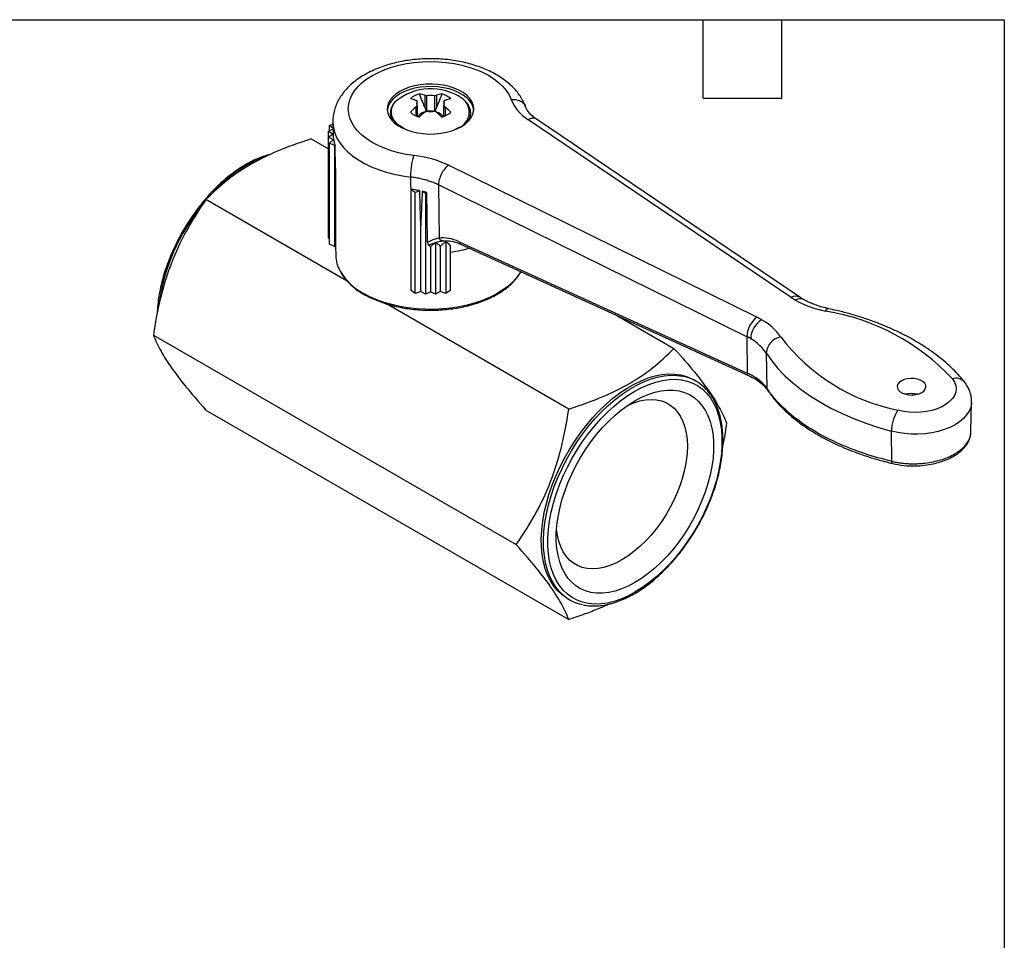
# Model space of a CAD drawing. Header units: inches. Extents: x 0.2 to 10.8, y 0.2 to 8.2.
# Tile 3 of 3: x 7 to 10.8, y 4.7 to 8.2. Entities that reach past the tile are written whole.
import ezdxf

# ---------------------------------------------------------------- set-up
doc = ezdxf.new("R2010")
doc.units = ezdxf.units.IN
doc.header["$MEASUREMENT"] = 0
doc.linetypes.add('SLD-Solid', pattern=[0])
doc.layers.add('TEXT', color=140, linetype='SLD-Solid', lineweight=25)

msp = doc.modelspace()

# ---------------------------------------------------------------- linework, layer by layer
for p, q in [((8.5076, 7.921), (8.5076, 7.9393)), ((8.5361, 7.9611), (8.5361, 7.9141)), ((8.5425, 7.9595), (8.5425, 7.9009)), ((8.5742, 7.9009), (8.5742, 7.9595)), ((8.5806, 7.9611), (8.5806, 7.9141)), ((8.6091, 7.9393), (8.6091, 7.921)), ((8.5027, 7.9161), (8.5027, 7.8826)), ((8.5076, 7.921), (8.5076, 7.8805)), ((8.6091, 7.8805), (8.6091, 7.921)), ((8.614, 7.9161), (8.614, 7.8826)), ((8.92, 7.9186), (8.9205, 7.9166)), ((8.4048, 7.8924), (8.4048, 7.8894)), ((8.5076, 7.8829), (8.5085, 7.8809)), ((8.7119, 7.8924), (8.7118, 7.8953)), ((8.7119, 7.8894), (8.7119, 7.8924)), ((9.9362, 7.1892), (8.9305, 7.8689)), ((9.9692, 7.1899), (8.9636, 7.8696)), ((8.1691, 7.8236), (8.1859, 7.8337)), ((8.1843, 7.8123), (8.1691, 7.8236)), ((8.1691, 7.801), (8.1691, 7.8236)), ((8.173, 7.846), (8.1855, 7.8522)), ((8.1859, 7.8342), (8.173, 7.846)), ((8.173, 7.8259), (8.173, 7.846)), ((8.1854, 7.857), (8.1864, 7.8096)), ((8.6644, 7.8366), (8.6502, 7.8294)), ((8.1026, 7.7946), (8.1691, 7.7562)), ((8.1691, 7.801), (8.1843, 7.8123)), ((8.1862, 7.7907), (8.1691, 7.801)), ((8.1691, 7.4152), (8.1691, 7.801)), ((8.173, 7.7785), (8.1862, 7.7907)), ((8.1918, 7.7692), (8.173, 7.7785)), ((8.173, 7.3928), (8.173, 7.7785)), ((8.1939, 7.7695), (8.1918, 7.7692)), ((8.1918, 7.7692), (8.1918, 7.3835)), ((8.1957, 7.682), (8.1939, 7.7695)), ((8.1957, 7.682), (8.1957, 7.3839)), ((9.8048, 7.1133), (8.6273, 7.6939)), ((8.4838, 7.571), (8.4832, 7.6488)), ((8.4838, 7.6007), (8.4842, 7.6019)), ((8.4999, 7.5898), (8.4838, 7.6007)), ((8.4838, 7.2149), (8.4838, 7.6007)), ((9.7664, 7.0383), (8.589, 7.6189)), ((8.589, 7.6189), (8.591, 7.4158)), ((8.24, 7.2513), (7.7007, 7.5627)), ((8.5177, 7.5963), (8.4999, 7.5898)), ((8.4999, 7.2041), (8.4999, 7.5898)), ((8.5265, 7.5943), (8.5388, 7.5876)), ((8.5388, 7.5876), (8.5437, 7.5898)), ((8.5388, 7.5876), (8.5388, 7.2018)), ((8.5209, 7.2117), (8.5209, 7.4635)), ((8.173, 7.4129), (8.1691, 7.4152)), ((8.1918, 7.3835), (8.173, 7.3928)), ((8.1957, 7.3839), (8.1918, 7.3835)), ((8.1955, 7.3839), (8.1962, 7.3499)), ((8.5583, 7.3819), (8.5583, 7.2106)), ((8.5779, 7.3974), (8.5779, 7.2018)), ((8.5958, 7.3839), (8.5958, 7.2117)), ((8.6055, 7.4051), (8.617, 7.405)), ((8.6168, 7.4005), (8.6168, 7.2041)), ((8.6329, 7.388), (8.6329, 7.2149)), ((8.6683, 7.4018), (9.7684, 6.8999)), ((8.6729, 7.3928), (9.773, 6.8909)), ((8.4999, 7.2041), (8.4838, 7.2149)), ((8.5209, 7.2117), (8.4999, 7.2041)), ((8.5388, 7.2018), (8.5209, 7.2117)), ((8.5583, 7.2106), (8.5388, 7.2018)), ((8.5779, 7.2018), (8.5583, 7.2106)), ((8.5958, 7.2117), (8.5779, 7.2018)), ((8.6168, 7.2041), (8.5958, 7.2117)), ((8.6329, 7.2149), (8.6168, 7.2041)), ((9.0865, 6.7627), (8.3908, 7.1643)), ((9.2723, 7.1193), (9.4883, 6.9946)), ((7.4998, 7.0448), (8.8856, 6.2448)), ((9.7664, 7.0383), (9.7684, 6.8999)), ((9.8406, 6.977), (9.8433, 6.8418)), ((9.572, 6.8694), (9.5636, 6.8742)), ((10.6225, 6.6751), (10.625, 6.7893)), ((7.7007, 6.759), (9.0865, 5.959)), ((10.3199, 6.5631), (10.3189, 6.678)), ((9.0814, 6.0389), (9.0898, 6.034))]:
    msp.add_line(p, q)
at = {"flags": 128}
for points in [[(8.4951, 7.7312), (8.4653, 7.7356), (8.4365, 7.7417), (8.4088, 7.7494), (8.3825, 7.7586), (8.358, 7.7692), (8.3353, 7.7812), (8.3148, 7.7944), (8.2966, 7.8087), (8.2809, 7.8239), (8.2679, 7.84), (8.2576, 7.8567), (8.2503, 7.8739), (8.2459, 7.8914), (8.2444, 7.9092), (8.246, 7.9269), (8.2506, 7.9444), (8.2581, 7.9616), (8.2685, 7.9783), (8.2816, 7.9943), (8.2974, 8.0095), (8.3157, 8.0237), (8.3364, 8.0369), (8.3591, 8.0488), (8.3838, 8.0593), (8.4101, 8.0685), (8.4379, 8.0761), (8.4668, 8.0821), (8.4965, 8.0864), (8.5269, 8.089), (8.5576, 8.0899), (8.5883, 8.0891), (8.6187, 8.0866), (8.6485, 8.0823), (8.6774, 8.0764), (8.7052, 8.0689), (8.7317, 8.0598), (8.7564, 8.0493), (8.7793, 8.0375), (8.8, 8.0244), (8.8184, 8.0102), (8.8344, 7.9951), (8.8476, 7.9791), (8.8582, 7.9624), (8.8658, 7.9452)], [(8.6753, 7.8412), (8.6901, 7.851), (8.7025, 7.8619), (8.7122, 7.8737), (8.719, 7.8861), (8.7228, 7.899), (8.7236, 7.912), (8.7213, 7.9249), (8.716, 7.9376), (8.7077, 7.9497), (8.6966, 7.9611), (8.683, 7.9715), (8.667, 7.9807), (8.649, 7.9885), (8.6294, 7.9949), (8.6084, 7.9997), (8.5864, 8.0028), (8.564, 8.0041), (8.5414, 8.0037), (8.5192, 8.0015), (8.4977, 7.9975), (8.4773, 7.9919), (8.4584, 7.9848), (8.4414, 7.9762), (8.4266, 7.9664), (8.4142, 7.9555), (8.4045, 7.9437), (8.3977, 7.9313), (8.3939, 7.9185), (8.3931, 7.9055), (8.3954, 7.8925), (8.4007, 7.8798), (8.409, 7.8677), (8.4201, 7.8564), (8.4337, 7.846), (8.4497, 7.8368), (8.4677, 7.8289), (8.4873, 7.8225), (8.5083, 7.8177), (8.5302, 7.8147), (8.5527, 7.8133), (8.5753, 7.8138), (8.5975, 7.816), (8.619, 7.8199), (8.6394, 7.8255), (8.6583, 7.8327), (8.6753, 7.8412)], [(8.7235, 7.9039), (8.7213, 7.9153), (8.716, 7.928), (8.7077, 7.9401), (8.6966, 7.9514), (8.683, 7.9618), (8.667, 7.971), (8.649, 7.9789), (8.6294, 7.9853), (8.6084, 7.9901), (8.5864, 7.9932), (8.564, 7.9945), (8.5414, 7.994), (8.5192, 7.9918), (8.4977, 7.9879), (8.4773, 7.9823), (8.4584, 7.9751), (8.4414, 7.9666), (8.4266, 7.9568), (8.4142, 7.9459), (8.4045, 7.9341), (8.3977, 7.9217), (8.3939, 7.9088), (8.3932, 7.9039)], [(8.4665, 7.8294), (8.4523, 7.8366), (8.4383, 7.8459), (8.4267, 7.8563), (8.4178, 7.8675), (8.4118, 7.8794), (8.4087, 7.8916), (8.4087, 7.904), (8.4118, 7.9162), (8.4178, 7.9281), (8.4246, 7.937)], [(8.1854, 7.857), (8.1855, 7.8549), (8.1877, 7.8356), (8.1929, 7.8166), (8.2011, 7.7978), (8.2121, 7.7796), (8.2259, 7.762), (8.2424, 7.7452), (8.2615, 7.7293), (8.2829, 7.7145), (8.3065, 7.7008), (8.3322, 7.6885), (8.3597, 7.6774), (8.3887, 7.6679), (8.4192, 7.6599), (8.4508, 7.6535), (8.4832, 7.6488)], [(8.5209, 7.4635), (8.5191, 7.5379), (8.5177, 7.5963)], [(8.5473, 7.399), (8.5453, 7.5058), (8.5437, 7.5898)], [(8.9032, 7.2887), (8.8982, 7.2802), (8.8854, 7.2627), (8.8699, 7.2459), (8.8518, 7.23), (8.8313, 7.2151), (8.8085, 7.2013), (8.7837, 7.1888), (8.757, 7.1777), (8.7286, 7.168), (8.6988, 7.1598), (8.6679, 7.1532), (8.6361, 7.1483), (8.6036, 7.1451), (8.5707, 7.1435), (8.5377, 7.1438), (8.505, 7.1457), (8.4726, 7.1494), (8.441, 7.1547), (8.4103, 7.1617), (8.3809, 7.1702), (8.3529, 7.1803), (8.3266, 7.1918), (8.3023, 7.2046)], [(10.0667, 7.1366), (10.0707, 7.1419), (10.0745, 7.1451), (10.0781, 7.1462), (10.0791, 7.1461)], [(9.8406, 6.977), (9.8614, 6.9472), (9.8853, 6.9182), (9.9123, 6.8901), (9.942, 6.863), (9.9746, 6.837), (10.0098, 6.8121), (10.0476, 6.7885), (10.0877, 6.7663), (10.1301, 6.7455), (10.1745, 6.7262), (10.2209, 6.7084), (10.2691, 6.6924), (10.3189, 6.678)], [(9.0814, 6.0389), (9.079, 6.0403), (9.0608, 6.053), (9.0443, 6.0682), (9.0295, 6.086), (9.0165, 6.106), (9.0055, 6.1283), (8.9966, 6.1526), (8.9896, 6.1789), (8.9848, 6.2069), (8.9821, 6.2365), (8.9816, 6.2675), (8.9832, 6.2997), (8.9869, 6.3329), (8.9928, 6.3669), (9.0008, 6.4014), (9.0108, 6.4363), (9.0228, 6.4713), (9.0366, 6.5062), (9.0523, 6.5408), (9.0697, 6.5749), (9.0887, 6.6082), (9.1091, 6.6406), (9.1309, 6.6717), (9.154, 6.7016), (9.1781, 6.7299), (9.2031, 6.7564), (9.2288, 6.7811), (9.2552, 6.8037), (9.2819, 6.8241), (9.309, 6.8422), (9.3361, 6.8579), (9.3631, 6.871), (9.3899, 6.8815), (9.4162, 6.8893), (9.442, 6.8944), (9.467, 6.8967), (9.4911, 6.8962), (9.5141, 6.8929), (9.5359, 6.8869), (9.5564, 6.8782), (9.5636, 6.8742)], [(9.0493, 6.067), (9.0378, 6.0811), (9.0249, 6.1012), (9.0139, 6.1235), (9.0049, 6.1478), (8.998, 6.1741), (8.9931, 6.2021), (8.9905, 6.2317), (8.9899, 6.2627), (8.9915, 6.2949), (8.9953, 6.3281), (9.0012, 6.3621), (9.0091, 6.3966), (9.0191, 6.4315), (9.0311, 6.4665), (9.045, 6.5014), (9.0607, 6.536), (9.078, 6.5701), (9.097, 6.6034), (9.1175, 6.6357), (9.1393, 6.6669), (9.1623, 6.6968), (9.1864, 6.725), (9.2114, 6.7516), (9.2372, 6.7763), (9.2635, 6.7989), (9.2903, 6.8193), (9.3173, 6.8374), (9.3444, 6.853), (9.3715, 6.8662), (9.3982, 6.8767), (9.4246, 6.8845), (9.4503, 6.8895), (9.4753, 6.8918), (9.4994, 6.8914), (9.5224, 6.8881), (9.524, 6.8878)], [(9.3392, 6.0627), (9.3125, 6.0485), (9.2859, 6.0369), (9.2596, 6.0279), (9.2339, 6.0217), (9.2088, 6.0182), (9.1846, 6.0175), (9.1614, 6.0196), (9.1394, 6.0244), (9.1186, 6.032), (9.0993, 6.0423), (9.0815, 6.0552), (9.0654, 6.0706), (9.0511, 6.0885), (9.0387, 6.1087), (9.0282, 6.1311), (9.0197, 6.1556), (9.0133, 6.1819), (9.009, 6.2099), (9.0068, 6.2395), (9.0068, 6.2705), (9.009, 6.3026), (9.0133, 6.3356), (9.0197, 6.3693), (9.0282, 6.4036), (9.0387, 6.4381), (9.0511, 6.4727), (9.0654, 6.5071), (9.0815, 6.5411), (9.0993, 6.5745), (9.1186, 6.6071), (9.1394, 6.6386), (9.1614, 6.6689), (9.1846, 6.6978), (9.2088, 6.725), (9.2339, 6.7505), (9.2596, 6.7739), (9.2859, 6.7953), (9.3125, 6.8144), (9.3392, 6.8311), (9.366, 6.8453), (9.3926, 6.8569), (9.4188, 6.8659), (9.4446, 6.8721), (9.4696, 6.8756), (9.4938, 6.8763), (9.517, 6.8742), (9.5391, 6.8694), (9.5598, 6.8618), (9.5791, 6.8515), (9.5969, 6.8386), (9.613, 6.8232), (9.6273, 6.8053), (9.6398, 6.7851), (9.6503, 6.7627), (9.6588, 6.7382), (9.6652, 6.7119), (9.6695, 6.6839), (9.6716, 6.6543), (9.6716, 6.6233), (9.6695, 6.5912), (9.6652, 6.5582), (9.6588, 6.5245), (9.6503, 6.4902), (9.6398, 6.4557), (9.6273, 6.4211), (9.613, 6.3867), (9.5969, 6.3527), (9.5791, 6.3193), (9.5598, 6.2867), (9.5391, 6.2552), (9.517, 6.2249), (9.4938, 6.196), (9.4696, 6.1688), (9.4446, 6.1433), (9.4188, 6.1199), (9.3926, 6.0985), (9.366, 6.0794), (9.3392, 6.0627)], [(10.4347, 6.8255), (10.4429, 6.8316), (10.4483, 6.8386), (10.4507, 6.8461), (10.4499, 6.8538), (10.446, 6.8611), (10.4391, 6.8677), (10.4297, 6.8731), (10.4183, 6.8771), (10.4056, 6.8793), (10.3924, 6.8798), (10.3793, 6.8784), (10.3672, 6.8753), (10.3567, 6.8705), (10.3485, 6.8645), (10.3431, 6.8575), (10.3407, 6.85), (10.3415, 6.8423), (10.3454, 6.835), (10.3523, 6.8284), (10.3617, 6.823), (10.3731, 6.819), (10.3858, 6.8167), (10.399, 6.8163), (10.4121, 6.8177), (10.4242, 6.8208), (10.4347, 6.8255)], [(10.5515, 6.8778), (10.5594, 6.8657), (10.5643, 6.8531), (10.5659, 6.8402), (10.5644, 6.8273), (10.5597, 6.8146), (10.5519, 6.8025), (10.5411, 6.7911), (10.5277, 6.7808), (10.5118, 6.7716), (10.4939, 6.7639), (10.4742, 6.7577), (10.4532, 6.7532), (10.4312, 6.7505), (10.4089, 6.7496), (10.3865, 6.7506), (10.3646, 6.7534), (10.3437, 6.758)], [(9.3392, 6.0997), (9.3137, 6.0862), (9.2884, 6.0754), (9.2635, 6.0672), (9.2391, 6.0617), (9.2154, 6.059), (9.1926, 6.0592), (9.1709, 6.0621), (9.1503, 6.0677), (9.1312, 6.0761), (9.1135, 6.0872), (9.0975, 6.1009), (9.0832, 6.1171), (9.0708, 6.1356), (9.0602, 6.1564), (9.0517, 6.1793), (9.0453, 6.2041), (9.041, 6.2306), (9.0388, 6.2588), (9.0388, 6.2882), (9.041, 6.3188), (9.0453, 6.3504), (9.0517, 6.3826), (9.0602, 6.4153), (9.0708, 6.4482), (9.0832, 6.4811), (9.0975, 6.5138), (9.1135, 6.546), (9.1312, 6.5775), (9.1503, 6.608), (9.1709, 6.6374), (9.1926, 6.6654), (9.2154, 6.6918), (9.2391, 6.7164), (9.2635, 6.7392), (9.2884, 6.7598), (9.3137, 6.7781), (9.3392, 6.7941), (9.3647, 6.8076), (9.39, 6.8184), (9.415, 6.8266), (9.4394, 6.8321), (9.4631, 6.8348), (9.4859, 6.8347), (9.5076, 6.8317), (9.5281, 6.8261), (9.5473, 6.8177), (9.5649, 6.8066), (9.581, 6.7929), (9.5952, 6.7767), (9.6077, 6.7582), (9.6182, 6.7374), (9.6267, 6.7145), (9.6331, 6.6897), (9.6374, 6.6632), (9.6396, 6.635), (9.6396, 6.6056), (9.6374, 6.575), (9.6331, 6.5434), (9.6267, 6.5112), (9.6182, 6.4785), (9.6077, 6.4456), (9.5952, 6.4127), (9.581, 6.38), (9.5649, 6.3478), (9.5473, 6.3163), (9.5281, 6.2858), (9.5076, 6.2564), (9.4859, 6.2284), (9.4631, 6.202), (9.4394, 6.1774), (9.415, 6.1546), (9.39, 6.134), (9.3647, 6.1157), (9.3392, 6.0997)], [(9.313, 6.7776), (9.3352, 6.7868), (9.3577, 6.7937), (9.3796, 6.7979), (9.4008, 6.7993), (9.421, 6.798), (9.4401, 6.7939), (9.4579, 6.7871), (9.4743, 6.7776), (9.4891, 6.7656), (9.5021, 6.7511), (9.5134, 6.7343), (9.5227, 6.7152), (9.5301, 6.6941), (9.5354, 6.6712), (9.5386, 6.6465), (9.5397, 6.6205), (9.5386, 6.5932), (9.5354, 6.5648), (9.5301, 6.5358), (9.5227, 6.5062), (9.5134, 6.4763), (9.5021, 6.4465), (9.4891, 6.4169), (9.4743, 6.3878), (9.4579, 6.3595), (9.4401, 6.3321), (9.421, 6.306), (9.4008, 6.2813), (9.3796, 6.2583), (9.3577, 6.2371), (9.3352, 6.218), (9.3122, 6.2011), (9.2891, 6.1865)], [(10.625, 6.7892), (10.6247, 6.7841), (10.6216, 6.769), (10.6155, 6.7543), (10.6062, 6.7401), (10.5941, 6.7267), (10.5792, 6.7142), (10.5618, 6.7029), (10.5421, 6.6928), (10.5205, 6.6842), (10.4972, 6.6772), (10.4726, 6.6719), (10.4471, 6.6684), (10.421, 6.6666), (10.3948, 6.6668), (10.3687, 6.6687), (10.3433, 6.6725), (10.3189, 6.678)], [(9.2891, 6.1865), (9.266, 6.1744), (9.2431, 6.1649), (9.2205, 6.158), (9.1986, 6.1538), (9.1774, 6.1524), (9.1572, 6.1537), (9.1381, 6.1578), (9.1203, 6.1646), (9.104, 6.174), (9.0892, 6.186), (9.0761, 6.2005), (9.0648, 6.2174), (9.0555, 6.2364), (9.0481, 6.2575), (9.0428, 6.2805), (9.0397, 6.3042)]]:
    msp.add_lwpolyline(points, dxfattribs=at)
for centre, radius, start, end in [((8.5598, 7.7762), 0.2101, 55.4594, 130.0587), ((8.5382, 7.8875), 0.0828, 106.523, 133.4716), ((8.4489, 7.7841), 0.1667, 71.1788, 78.7979), ((8.5238, 7.9302), 0.0186, 150.5961, 209.4039), ((8.4823, 7.8034), 0.1667, 71.1788, 78.7979), ((8.5583, 7.8704), 0.0904, 79.9068, 100.0932), ((8.6344, 7.8034), 0.1667, 101.2021, 108.8212), ((8.5785, 7.8875), 0.0828, 46.5284, 73.477), ((8.5928, 7.9302), 0.0186, 330.5961, 29.4039), ((8.6678, 7.7841), 0.1667, 101.2021, 108.8212), ((8.6425, 7.8967), 0.064, 290.0267, 55.2473), ((9.0154, 8.0064), 0.1616, 202.2359, 238.309), ((8.7294, 7.6388), 0.3582, 129.2668, 133.8413), ((8.5475, 7.8514), 0.0474, 95.9889, 144.0058), ((8.5583, 7.9899), 0.0904, 259.9068, 280.0932), ((8.5583, 7.8097), 0.0912, 83.0561, 96.9439), ((8.3873, 7.6388), 0.3582, 46.1587, 50.7332), ((8.4609, 7.893), 0.0562, 180.6187, 213.4426), ((8.4593, 7.8898), 0.0545, 180.3775, 205.2634), ((8.5382, 7.9572), 0.0828, 226.5284, 253.477), ((8.7628, 7.6195), 0.3582, 129.2668, 133.8413), ((8.571, 7.8533), 0.0448, 35.3765, 78.098), ((8.3539, 7.6195), 0.3582, 46.1587, 50.7332), ((8.5785, 7.9572), 0.0828, 286.523, 313.4716), ((8.6557, 7.893), 0.0561, 326.5566, 359.4144), ((8.6574, 7.8898), 0.0545, 334.7366, 359.6225), ((8.315, 7.8127), 0.1286, 181.3604, 199.6279), ((8.1046, 7.2553), 0.5042, 110.3767, 138.0811), ((8.4511, 7.3224), 0.4111, 64.6132, 83.8527), ((8.2837, 7.0564), 0.7703, 140.7243, 172.4021), ((8.3271, 7.3538), 0.131, 181.691, 209.4321), ((8.4081, 7.4053), 0.2268, 210.7238, 242.1994), ((9.9533, 7.1615), 0.0326, 60.7233, 121.7581), ((10.0931, 7.4217), 0.2805, 235.9867, 240.0432), ((9.9703, 7.1545), 0.0297, 65.7091, 125.6162), ((10.1446, 7.5216), 0.3928, 240.8159, 258.5691), ((9.864, 7.0357), 0.0977, 127.3472, 177.9498), ((9.6654, 6.8302), 0.3156, 60.0387, 63.789), ((9.9341, 6.3046), 0.8425, 42.8757, 80.9432), ((9.8719, 7.0272), 0.0908, 122.6055, 177.3945), ((9.7231, 6.9194), 0.2095, 34.4326, 61.5304), ((9.8262, 7.0392), 0.0598, 179.9981, 180.801), ((9.6531, 6.809), 0.2566, 60.0387, 63.789), ((9.6917, 6.8726), 0.1819, 35.0527, 65.7277), ((9.908, 6.9712), 0.0677, 100.2154, 174.4072), ((10.4928, 7.4945), 0.7514, 217.419, 258.5571), ((9.4898, 6.7271), 0.1643, 41.7005, 78.0138), ((10.566, 6.8375), 0.0428, 42.5416, 109.8584), ((10.3957, 6.731), 0.0911, 75.4082, 104.5918), ((10.4619, 6.6774), 0.1431, 145.7347, 179.4405), ((9.1722, 6.1769), 0.1648, 221.7731, 258.2126)]:
    msp.add_arc(centre, radius, start, end)
for centre, major_axis, ratio, start_param, end_param in [((9.8959, 6.9897), (0.0497, 0.0319), 0.765835, 2.68545, 2.702903), ((9.7662, 6.4783), (0.8632, 0.0252), 0.556797, 0.726481, 0.733396), ((10.3437, 6.7098), (0.0153, 0.0571), 0.343238, 2.232713, 2.250166)]:
    msp.add_ellipse(centre, major_axis=major_axis, ratio=ratio, start_param=start_param, end_param=end_param)
for points, knots in [([(8.9215, 7.9169), (8.9198, 7.9211), (8.9156, 7.9322), (8.9065, 7.9494), (8.894, 7.9682), (8.8789, 7.9863), (8.8614, 8.0034), (8.8415, 8.0195), (8.8195, 8.0344), (8.7955, 8.0481), (8.7697, 8.0602), (8.7424, 8.0709), (8.7139, 8.08), (8.6843, 8.0875), (8.6539, 8.0934), (8.6228, 8.0976), (8.5913, 8.1002), (8.5596, 8.1011), (8.5279, 8.1003), (8.4964, 8.0979), (8.4654, 8.0938), (8.4349, 8.088), (8.4052, 8.0807), (8.3765, 8.0717), (8.3491, 8.0611), (8.323, 8.049), (8.2985, 8.0353), (8.2759, 8.02), (8.2552, 8.0034), (8.237, 7.9854), (8.2212, 7.9663), (8.2082, 7.9462), (8.1981, 7.9255), (8.1908, 7.9043), (8.1866, 7.883), (8.1849, 7.867), (8.1855, 7.8582), (8.1857, 7.8565)], [0, 0, 0, 0, 0.017339, 0.04473, 0.072506, 0.1009, 0.129903, 0.159431, 0.18934, 0.219478, 0.249708, 0.279919, 0.310067, 0.340139, 0.370134, 0.400067, 0.429955, 0.459817, 0.489678, 0.519556, 0.54947, 0.579444, 0.609502, 0.639665, 0.669948, 0.700361, 0.730895, 0.761513, 0.792103, 0.822517, 0.852567, 0.882068, 0.910891, 0.939007, 0.966491, 0.993498, 1, 1, 1, 1]), ([(8.4233, 7.9364), (8.4229, 7.936), (8.4189, 7.9321), (8.4135, 7.9238), (8.4077, 7.9117), (8.4049, 7.9011), (8.4051, 7.8947), (8.4051, 7.8924)], [0, 0, 0, 0, 0.0311, 0.309537, 0.584883, 0.855642, 1, 1, 1, 1]), ([(8.5147, 7.9669), (8.5197, 7.9543), (8.5237, 7.9443), (8.5306, 7.9272), (8.5335, 7.9202), (8.5361, 7.9141)], [0, 0, 0, 0, 0.5, 0.5, 1, 1, 1, 1]), ([(8.602, 7.9669), (8.597, 7.9543), (8.593, 7.9443), (8.586, 7.9272), (8.5832, 7.9202), (8.5806, 7.9141)], [0, 0, 0, 0, 0.5, 0.5, 1, 1, 1, 1]), ([(8.7116, 7.8956), (8.7113, 7.8987), (8.7108, 7.906), (8.7068, 7.9171), (8.7002, 7.9286), (8.6915, 7.9392), (8.684, 7.9455), (8.6804, 7.9485)], [0, 0, 0, 0, 0.161671, 0.372262, 0.584662, 0.800284, 1, 1, 1, 1]), ([(8.8658, 7.9452), (8.8734, 7.9454), (8.8887, 7.9458), (8.9073, 7.9367), (8.9183, 7.9268), (8.9198, 7.9197), (8.92, 7.9186)], [0, 0, 0, 0, 0.314688, 0.629376, 0.944063, 1, 1, 1, 1]), ([(8.5361, 7.9141), (8.5373, 7.911), (8.5392, 7.9064), (8.5412, 7.9019), (8.5418, 7.9004)], [0, 0, 0, 0, 0.6767623, 1, 1, 1, 1]), ([(8.5806, 7.9141), (8.5793, 7.911), (8.5775, 7.9064), (8.5755, 7.9019), (8.5749, 7.9005)], [0, 0, 0, 0, 0.677652, 1, 1, 1, 1]), ([(8.9636, 7.8696), (8.9584, 7.8734), (8.9478, 7.881), (8.9356, 7.8932), (8.9259, 7.9058), (8.9225, 7.9143), (8.9207, 7.9186)], [0, 0, 0, 0, 0.235405, 0.480689, 0.735456, 1, 1, 1, 1]), ([(8.9633, 7.8693), (8.9631, 7.8697), (8.9596, 7.8738), (8.948, 7.875), (8.9363, 7.871), (8.9305, 7.8689)], [0, 0, 0, 0, 0.040284, 0.520142, 1, 1, 1, 1]), ([(8.1026, 7.7946), (8.0527, 7.7787), (8.0106, 7.7632), (7.9351, 7.7311), (7.9016, 7.7145), (7.8706, 7.6966)], [0, 0, 0, 0, 0.5, 0.5, 1, 1, 1, 1]), ([(7.946, 7.735), (7.9423, 7.7341), (7.9302, 7.7313), (7.9095, 7.724), (7.8843, 7.7134), (7.8652, 7.7036), (7.8501, 7.6951), (7.8346, 7.6858), (7.813, 7.6713), (7.7876, 7.6521), (7.7626, 7.631), (7.7382, 7.608), (7.7144, 7.5833), (7.6914, 7.5571), (7.6694, 7.5294), (7.6484, 7.5005), (7.6286, 7.4705), (7.6101, 7.4395), (7.5929, 7.4078), (7.5772, 7.3755), (7.5631, 7.3428), (7.5506, 7.3098), (7.5398, 7.2768), (7.5308, 7.2439), (7.5236, 7.2114), (7.5184, 7.1793), (7.5152, 7.1515), (7.5145, 7.1347), (7.5143, 7.1282)], [0, 0, 0, 0, 0.018635, 0.060504, 0.102447, 0.142275, 0.153774, 0.175924, 0.217921, 0.259909, 0.301881, 0.343836, 0.385773, 0.427696, 0.469605, 0.511505, 0.553398, 0.595287, 0.637177, 0.679069, 0.720967, 0.762874, 0.804793, 0.846728, 0.888682, 0.930658, 0.972656, 1, 1, 1, 1]), ([(8.4832, 7.6496), (8.4832, 7.6559), (8.4835, 7.6631), (8.4847, 7.6781), (8.4856, 7.6859), (8.4878, 7.701), (8.4891, 7.7083), (8.492, 7.7212), (8.4935, 7.7269), (8.4951, 7.7312)], [0, 0, 0, 0, 0.25, 0.25, 0.5, 0.5, 0.75, 0.75, 1, 1, 1, 1]), ([(7.8706, 7.6966), (7.8395, 7.6786), (7.8108, 7.6593), (7.7551, 7.6157), (7.7282, 7.5914), (7.7007, 7.5627)], [0, 0, 0, 0, 0.5, 0.5, 1, 1, 1, 1]), ([(8.6273, 7.6939), (8.6222, 7.6905), (8.6172, 7.6857), (8.6078, 7.6745), (8.6035, 7.6679), (8.5964, 7.654), (8.5936, 7.6467), (8.5898, 7.6323), (8.5889, 7.6252), (8.589, 7.6189)], [0, 0, 0, 0, 0.25, 0.25, 0.5, 0.5, 0.75, 0.75, 1, 1, 1, 1]), ([(8.589, 7.6189), (8.5864, 7.6201), (8.5814, 7.6226), (8.5734, 7.626), (8.5652, 7.6292), (8.5568, 7.6323), (8.5482, 7.6351), (8.5394, 7.6377), (8.5304, 7.6401), (8.5212, 7.6423), (8.5119, 7.6443), (8.5024, 7.646), (8.4929, 7.6475), (8.4864, 7.6484), (8.4832, 7.6488)], [0, 0, 0, 0, 0.083334, 0.166668, 0.250002, 0.333335, 0.416668, 0.500001, 0.583334, 0.666667, 0.75, 0.833333, 0.916667, 1, 1, 1, 1]), ([(8.5177, 7.5963), (8.5123, 7.5975), (8.5067, 7.5985), (8.4955, 7.6004), (8.4899, 7.6012), (8.4842, 7.6019)], [0.00000113, 0.00000113, 0.00000113, 0.00000113, 0.0443702, 0.0443702, 0.08873945, 0.08873945, 0.08873945, 0.08873945]), ([(7.7007, 7.5627), (7.6702, 7.5193), (7.6454, 7.4792), (7.6026, 7.4004), (7.5847, 7.3617), (7.5537, 7.2816), (7.5405, 7.2402), (7.5177, 7.1499), (7.508, 7.1011), (7.4998, 7.0448)], [0, 0, 0, 0, 0.25, 0.25, 0.5, 0.5, 0.75, 0.75, 1, 1, 1, 1]), ([(8.5265, 7.5943), (8.5256, 7.5726), (8.5246, 7.5507), (8.5227, 7.5071), (8.5218, 7.4853), (8.5209, 7.4635)], [0.0000013, 0.0000013, 0.0000013, 0.0000013, 0.208508, 0.208508, 0.4170503, 0.4170503, 0.4170503, 0.4170503]), ([(8.5437, 7.5898), (8.5409, 7.5906), (8.538, 7.5914), (8.5323, 7.5929), (8.5294, 7.5936), (8.5265, 7.5943)], [0.00000279, 0.00000279, 0.00000279, 0.00000279, 0.02397331, 0.02397331, 0.04794368, 0.04794368, 0.04794368, 0.04794368]), ([(8.591, 7.4158), (8.5867, 7.415), (8.5824, 7.4139), (8.5711, 7.4103), (8.5641, 7.4075), (8.5539, 7.4025), (8.5506, 7.4008), (8.5474, 7.399)], [0.5822387, 0.5822387, 0.5822387, 0.5822387, 0.7072387, 0.7072387, 0.9072387, 0.9072387, 1, 1, 1, 1]), ([(8.6683, 7.4018), (8.6547, 7.408), (8.6411, 7.4123), (8.6151, 7.4169), (8.6026, 7.4173), (8.591, 7.4158)], [0, 0, 0, 0, 0.5, 0.5, 1, 1, 1, 1]), ([(8.551, 7.3892), (8.5566, 7.3916), (8.5622, 7.3937), (8.5757, 7.3985), (8.5836, 7.4008), (8.5961, 7.4037), (8.6008, 7.4045), (8.6055, 7.4051)], [0.5345772, 0.5345772, 0.5345772, 0.5345772, 0.675, 0.675, 0.875, 0.875, 1, 1, 1, 1]), ([(8.5958, 7.3839), (8.5935, 7.3869), (8.5909, 7.3895), (8.5849, 7.394), (8.5815, 7.3959), (8.5779, 7.3974)], [0.00002997, 0.00002997, 0.00002997, 0.00002997, 0.04652875, 0.04652875, 0.09662061, 0.09662061, 0.09662061, 0.09662061]), ([(8.6168, 7.4005), (8.6126, 7.3984), (8.6086, 7.3959), (8.6016, 7.3904), (8.5985, 7.3873), (8.5958, 7.3839)], [0.00001105, 0.00001105, 0.00001105, 0.00001105, 0.05093012, 0.05093012, 0.09815091, 0.09815091, 0.09815091, 0.09815091]), ([(8.6164, 7.406), (8.6258, 7.4055), (8.6435, 7.4046), (8.6635, 7.3966), (8.6729, 7.3928)], [0, 0, 0, 0, 0.527809, 1, 1, 1, 1]), ([(8.7084, 7.3766), (8.6975, 7.3735), (8.6733, 7.3667), (8.6472, 7.363), (8.6329, 7.361)], [0, 0, 0, 0, 0.453045, 1, 1, 1, 1]), ([(8.6683, 7.4018), (8.6686, 7.3999), (8.6692, 7.3961), (8.6712, 7.3932), (8.6728, 7.393), (8.6729, 7.393)], [0, 0, 0, 0, 0.472661, 0.945321, 1, 1, 1, 1]), ([(8.2139, 7.2871), (8.2165, 7.2826), (8.2223, 7.2722), (8.2344, 7.2568), (8.2496, 7.2407), (8.2672, 7.2255), (8.287, 7.2112), (8.3088, 7.198), (8.3325, 7.186), (8.3579, 7.1752), (8.3847, 7.1657), (8.4129, 7.1577), (8.4421, 7.1511), (8.4721, 7.146), (8.5028, 7.1424), (8.5339, 7.1404), (8.5652, 7.14), (8.5964, 7.1411), (8.6274, 7.1438), (8.6578, 7.148), (8.6875, 7.1538), (8.7162, 7.161), (8.7438, 7.1697), (8.7701, 7.1797), (8.7947, 7.1911), (8.8176, 7.2036), (8.8386, 7.2173), (8.8575, 7.2321), (8.8742, 7.2478), (8.8884, 7.2643), (8.8978, 7.2773), (8.9016, 7.2849), (8.9024, 7.2865)], [0, 0, 0, 0, 0.026441, 0.060582, 0.094864, 0.12925, 0.163698, 0.198177, 0.232664, 0.267143, 0.301609, 0.336061, 0.3705, 0.404926, 0.439344, 0.473755, 0.508163, 0.542572, 0.576983, 0.6114, 0.645826, 0.680264, 0.714718, 0.74919, 0.783682, 0.818194, 0.852723, 0.887262, 0.921789, 0.956277, 0.990687, 1, 1, 1, 1]), ([(9.9825, 7.1816), (9.9797, 7.1833), (9.9751, 7.186), (9.9708, 7.1888), (9.9692, 7.1899)], [0, 0, 0, 0, 0.618997, 1, 1, 1, 1]), ([(10.079, 7.1461), (10.0749, 7.147), (10.0626, 7.1498), (10.0433, 7.1552), (10.0216, 7.1628), (10.0021, 7.1711), (9.9895, 7.1776), (9.9833, 7.1811), (9.9825, 7.1816)], [0, 0, 0, 0, 0.113612, 0.332145, 0.549593, 0.765687, 0.968727, 1, 1, 1, 1]), ([(10.5976, 6.8665), (10.5935, 6.8715), (10.5819, 6.8857), (10.5609, 6.9083), (10.5339, 6.9341), (10.5046, 6.9589), (10.4731, 6.9826), (10.4395, 7.0053), (10.4039, 7.0267), (10.3665, 7.0469), (10.3273, 7.0659), (10.2865, 7.0834), (10.2442, 7.0996), (10.2006, 7.1144), (10.1557, 7.1276), (10.1151, 7.1381), (10.0893, 7.1438), (10.079, 7.1461)], [0, 0, 0, 0, 0.0379267, 0.1077125, 0.1777204, 0.2480119, 0.3185053, 0.3891284, 0.459822, 0.5305375, 0.6012353, 0.6718959, 0.7425072, 0.8130633, 0.8835626, 0.9540068, 1, 1, 1, 1]), ([(7.4998, 7.0448), (7.508, 7.0238), (7.5177, 7.0036), (7.5405, 6.9627), (7.5537, 6.942), (7.5847, 6.8977), (7.6026, 6.8743), (7.6454, 6.8218), (7.6702, 6.7929), (7.7007, 6.759)], [0, 0, 0, 0, 0.25, 0.25, 0.5, 0.5, 0.75, 0.75, 1, 1, 1, 1]), ([(9.3185, 6.8607), (9.3496, 6.8786), (9.3783, 6.8979), (9.4339, 6.9416), (9.4608, 6.9659), (9.4883, 6.9946)], [0, 0, 0, 0, 0.5, 0.5, 1, 1, 1, 1]), ([(9.4883, 6.9946), (9.5188, 6.9607), (9.5437, 6.9318), (9.5864, 6.8793), (9.6043, 6.8559), (9.6354, 6.8116), (9.6486, 6.7909), (9.6714, 6.75), (9.6811, 6.7298), (9.6892, 6.7088)], [0, 0, 0, 0, 0.25, 0.25, 0.5, 0.5, 0.75, 0.75, 1, 1, 1, 1]), ([(9.8433, 6.8418), (9.8389, 6.8483), (9.8337, 6.8546), (9.8201, 6.8681), (9.8114, 6.8751), (9.7954, 6.8857), (9.7888, 6.8896), (9.7775, 6.8956), (9.773, 6.8978), (9.7684, 6.8999)], [0, 0, 0, 0, 0.2589651, 0.2589651, 0.5789651, 0.5789651, 0.7789651, 0.7789651, 0.9039651, 0.9039651, 0.9039651, 0.9039651]), ([(9.773, 6.891), (9.7728, 6.8911), (9.7713, 6.8913), (9.7693, 6.8942), (9.7687, 6.898), (9.7684, 6.8999)], [0, 0, 0, 0, 0.04527, 0.522635, 1, 1, 1, 1]), ([(9.773, 6.8909), (9.7825, 6.8861), (9.8005, 6.8772), (9.8208, 6.8623), (9.8356, 6.8484), (9.8422, 6.8394), (9.8453, 6.8352)], [0, 0, 0, 0, 0.2984305, 0.5643158, 0.798043, 1, 1, 1, 1]), ([(9.0865, 6.7627), (9.1363, 6.7785), (9.1784, 6.7941), (9.254, 6.8262), (9.2874, 6.8428), (9.3185, 6.8607)], [0, 0, 0, 0, 0.5, 0.5, 1, 1, 1, 1]), ([(10.6246, 6.7891), (10.6248, 6.7913), (10.6253, 6.7991), (10.6233, 6.8127), (10.6189, 6.8294), (10.6119, 6.8454), (10.6045, 6.8576), (10.5992, 6.8644), (10.5976, 6.8665)], [0, 0, 0, 0, 0.076209, 0.283038, 0.488468, 0.695009, 0.905276, 1, 1, 1, 1]), ([(9.1409, 6.0149), (9.1458, 6.0139), (9.1579, 6.0113), (9.1783, 6.0101), (9.2019, 6.0109), (9.2262, 6.0142), (9.251, 6.02), (9.2764, 6.0283), (9.302, 6.0389), (9.3278, 6.0519), (9.3536, 6.0672), (9.3793, 6.0845), (9.4046, 6.104), (9.4296, 6.1254), (9.4539, 6.1486), (9.4776, 6.1735), (9.5005, 6.1999), (9.5224, 6.2277), (9.5432, 6.2568), (9.5629, 6.287), (9.5812, 6.318), (9.5982, 6.3498), (9.6137, 6.3822), (9.6276, 6.415), (9.6399, 6.4479), (9.6505, 6.4809), (9.6593, 6.5138), (9.6662, 6.5463), (9.6713, 6.5783), (9.6744, 6.6096), (9.6757, 6.6401), (9.6749, 6.6695), (9.6723, 6.6977), (9.6676, 6.7246), (9.6611, 6.75), (9.6526, 6.7737), (9.6423, 6.7956), (9.63, 6.8154), (9.6206, 6.8284), (9.6149, 6.8342), (9.6143, 6.8347)], [0, 0, 0, 0, 0.018271, 0.045013, 0.071879, 0.098869, 0.125964, 0.153137, 0.180362, 0.207616, 0.234882, 0.262147, 0.289404, 0.316651, 0.343887, 0.371111, 0.398326, 0.425532, 0.452733, 0.479929, 0.507124, 0.534318, 0.561515, 0.588715, 0.615922, 0.643137, 0.670363, 0.697601, 0.724853, 0.75212, 0.779403, 0.806699, 0.834005, 0.86131, 0.888598, 0.915848, 0.943034, 0.970124, 0.997094, 1, 1, 1, 1]), ([(10.3199, 6.5631), (10.2487, 6.5801), (10.1818, 6.6023), (10.0593, 6.6562), (10.0041, 6.6882), (9.9283, 6.7459), (9.9025, 6.7696), (9.8665, 6.8097), (9.8542, 6.8256), (9.8433, 6.8418)], [0, 0, 0, 0, 0.3124258, 0.3124258, 0.6324258, 0.6324258, 0.8324258, 0.8324258, 0.9574258, 0.9574258, 0.9574258, 0.9574258]), ([(9.8454, 6.8353), (9.8452, 6.8355), (9.8436, 6.8371), (9.8435, 6.8396), (9.8433, 6.8418)], [0, 0, 0, 0, 0.106027, 1, 1, 1, 1]), ([(9.8453, 6.8352), (9.854, 6.8231), (9.8706, 6.7999), (9.8998, 6.7683), (9.9292, 6.7407), (9.958, 6.7172), (9.9851, 6.6975), (10.0081, 6.6823), (10.0269, 6.6708), (10.0443, 6.6606), (10.0662, 6.6485), (10.0936, 6.6346), (10.1266, 6.6194), (10.1646, 6.6035), (10.2101, 6.5868), (10.2634, 6.5698), (10.3028, 6.5598), (10.3236, 6.5545)], [0, 0, 0, 0, 0.0964605, 0.1845677, 0.2643379, 0.3357606, 0.3982699, 0.4516493, 0.4857001, 0.5161984, 0.5583219, 0.6158708, 0.6730092, 0.7400026, 0.8168407, 0.9035117, 1, 1, 1, 1]), ([(8.8856, 6.2448), (8.9161, 6.2882), (8.9409, 6.3283), (8.9837, 6.4071), (9.0016, 6.4458), (9.0327, 6.5259), (9.0458, 6.5673), (9.0687, 6.6576), (9.0783, 6.7064), (9.0865, 6.7627)], [0, 0, 0, 0, 0.25, 0.25, 0.5, 0.5, 0.75, 0.75, 1, 1, 1, 1]), ([(9.6892, 6.7088), (9.6857, 6.6848), (9.6816, 6.6568), (9.6756, 6.6293), (9.6748, 6.6253)], [0, 0, 0, 0, 0.854146, 1, 1, 1, 1]), ([(10.3236, 6.5545), (10.3378, 6.5517), (10.3651, 6.5464), (10.407, 6.5449), (10.4446, 6.5474), (10.4772, 6.5528), (10.5043, 6.56), (10.5263, 6.5679), (10.5441, 6.576), (10.563, 6.5863), (10.5819, 6.5996), (10.5969, 6.6143), (10.607, 6.6276), (10.6143, 6.6405), (10.6204, 6.6566), (10.6214, 6.6686), (10.6219, 6.675)], [0, 0, 0, 0, 0.110717, 0.211485, 0.30236, 0.383354, 0.454448, 0.515679, 0.567755, 0.615289, 0.699135, 0.775549, 0.817027, 0.867291, 0.929521, 1, 1, 1, 1]), ([(10.5602, 6.5913), (10.5666, 6.5953), (10.5797, 6.6034), (10.5958, 6.6176), (10.6091, 6.6333), (10.6181, 6.6506), (10.6225, 6.6648), (10.622, 6.673), (10.6219, 6.6751)], [0, 0, 0, 0, 0.171917, 0.351004, 0.537262, 0.730689, 0.931285, 1, 1, 1, 1]), ([(10.3199, 6.5631), (10.3227, 6.5624), (10.3282, 6.5612), (10.3366, 6.5595), (10.345, 6.558), (10.3533, 6.5568), (10.3617, 6.5558), (10.37, 6.555), (10.3782, 6.5543), (10.3863, 6.5539), (10.3943, 6.5536), (10.4022, 6.5536), (10.41, 6.5536), (10.4176, 6.5539), (10.4251, 6.5542), (10.4325, 6.5547), (10.4397, 6.5554), (10.466, 6.5582), (10.5098, 6.5674), (10.5451, 6.5826), (10.5601, 6.5913), (10.5602, 6.5913)], [0, 0, 0, 0, 0.035218, 0.069916, 0.104094, 0.13775, 0.170887, 0.203502, 0.235597, 0.267171, 0.298225, 0.328757, 0.358769, 0.38826, 0.417231, 0.44568, 0.473609, 0.501017, 0.754266, 0.999555, 1, 1, 1, 1]), ([(10.3237, 6.5548), (10.3234, 6.5548), (10.3221, 6.5548), (10.3206, 6.5575), (10.3201, 6.5612), (10.3199, 6.5631)], [0, 0, 0, 0, 0.1448522, 0.5721462, 1, 1, 1, 1]), ([(9.0865, 5.959), (9.0783, 5.98), (9.0687, 6.0002), (9.0458, 6.0411), (9.0327, 6.0619), (9.0016, 6.1061), (8.9837, 6.1295), (8.9409, 6.182), (8.9161, 6.2109), (8.8856, 6.2448)], [0, 0, 0, 0, 0.25, 0.25, 0.5, 0.5, 0.75, 0.75, 1, 1, 1, 1]), ([(9.2434, 6.0186), (9.2299, 6.0126), (9.1991, 5.9988), (9.1467, 5.9788), (9.1072, 5.9658), (9.0865, 5.959)], [0, 0, 0, 0, 0.2735375, 0.6207184, 1, 1, 1, 1])]:
    msp.add_open_spline(points, degree=3, knots=knots)
for points in [[(8.5076, 7.9393), (8.5062, 7.9404), (8.5046, 7.9412), (8.5027, 7.9419)], [(8.5361, 7.9611), (8.538, 7.9605), (8.5401, 7.9599), (8.5425, 7.9595)], [(8.5742, 7.9595), (8.5766, 7.9599), (8.5787, 7.9605), (8.5806, 7.9611)], [(8.614, 7.9419), (8.6121, 7.9412), (8.6105, 7.9404), (8.6091, 7.9393)], [(8.5027, 7.9161), (8.5046, 7.9177), (8.5062, 7.9193), (8.5076, 7.921)], [(8.5425, 7.9009), (8.5401, 7.8998), (8.538, 7.8984), (8.5361, 7.8969)], [(8.5806, 7.8969), (8.5787, 7.8984), (8.5766, 7.8998), (8.5742, 7.9009)], [(8.6091, 7.921), (8.6105, 7.9193), (8.6121, 7.9177), (8.614, 7.9161)], [(8.4832, 7.6488), (8.4832, 7.649), (8.4832, 7.6493), (8.4832, 7.6496)], [(8.6055, 7.4051), (8.6027, 7.405), (8.5968, 7.4068), (8.5924, 7.4125), (8.591, 7.4158)], [(8.5473, 7.399), (8.5474, 7.395), (8.5484, 7.3912), (8.551, 7.3892)], [(8.551, 7.3892), (8.5537, 7.3871), (8.5561, 7.3847), (8.5583, 7.3819)], [(8.5779, 7.3974), (8.5704, 7.3937), (8.5635, 7.3887), (8.5584, 7.3819)], [(8.6329, 7.388), (8.6286, 7.394), (8.623, 7.398), (8.6168, 7.4005)]]:
    msp.add_open_spline(points, degree=3)
at = {"layer": 'TEXT'}
for p, q in [((0.25, 8.25), (10.75, 8.25)), ((9.6, 7.95), (9.6, 8.25)), ((9.9, 7.95), (9.9, 8.25)), ((10.75, 8.25), (10.75, 0.25)), ((9.6, 7.95), (9.9, 7.95))]:
    msp.add_line(p, q, dxfattribs=at)

doc.saveas('drawing.dxf')
